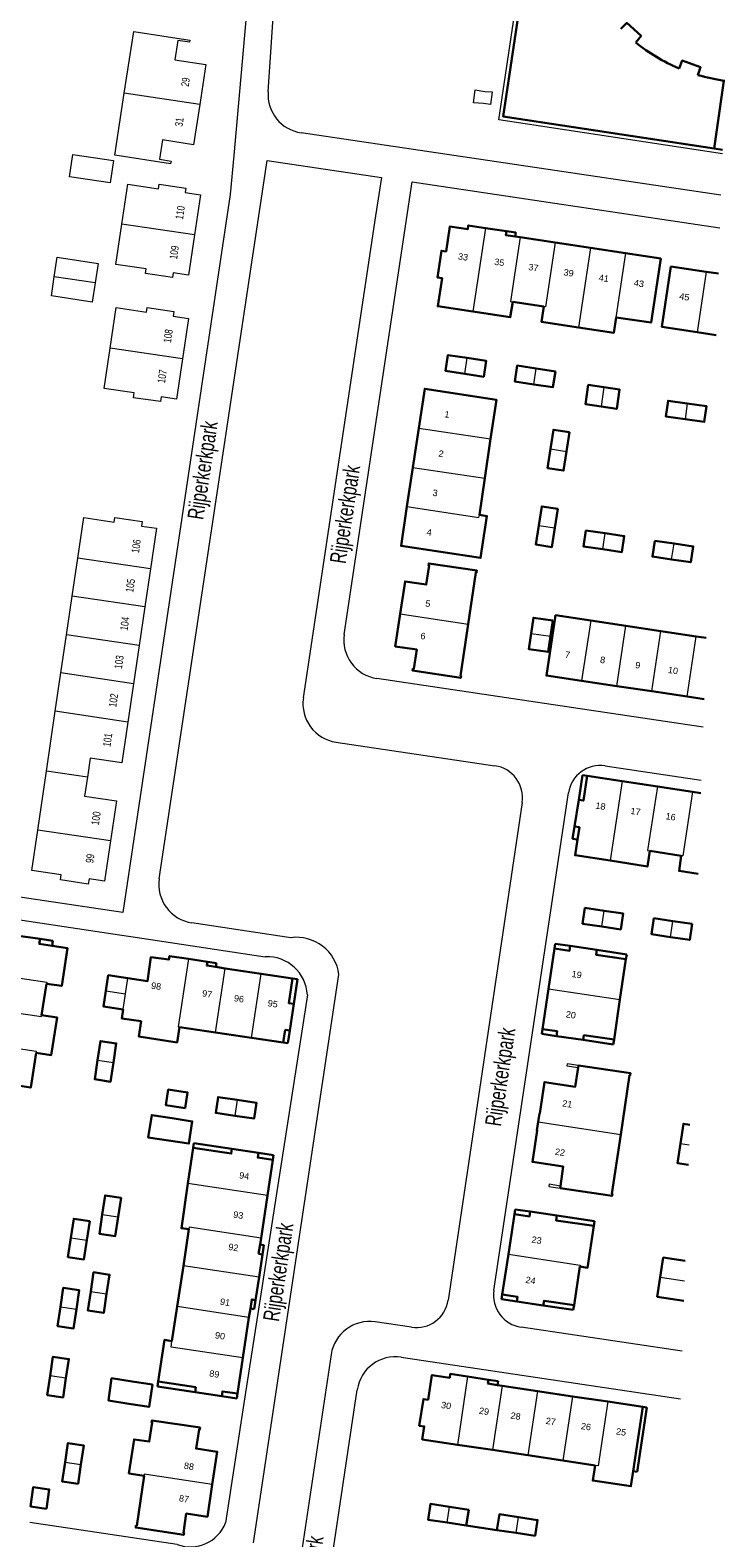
# Model space of a CAD drawing. Header units: metres. Extents: x 120324 to 133000, y 395500 to 402438.
# Tile 51 of 95: x 126402 to 126509, y 399868 to 400101. Entities that reach past the tile are written whole.
import ezdxf

# ---------------------------------------------------------------- set-up
doc = ezdxf.new("R2010")
doc.units = ezdxf.units.M
doc.linetypes.add('DGN2', pattern=[101.410184, 50.705092, -50.705092])
for name, color, linetype, lineweight, true_color in [('gg-afsc-hekwerk', 7, 'Continuous', 30, 0x00d228), ('gg-afsc-muur', 7, 'Continuous', 13, 0xffc800), ('gg-bbg-lage trafo', 7, 'Continuous', 13, 0xff5000), ('gg-bbg-tussenscheiding', 7, 'Continuous', 0, 0x967800), ('gt-grn-groengrens', 7, 'Continuous', 0, 0x96c800)]:
    doc.layers.add(name, color=color, linetype=linetype, lineweight=lineweight, true_color=true_color)
for name, color, linetype, lineweight in [('gg-anno-huisnummerreeks BGT', 7, 'Continuous', 13), ('gg-anno-openbare ruimte label', 7, 'Continuous', 13), ('gg-bbg-bijgebouw', 1, 'Continuous', 30), ('gg-bbg-hoofdgebouw', 1, 'Continuous', 30), ('gg-bbg-onder overbouw', 1, 'Continuous', 30), ('gg-bbg-pand overbouw', 1, 'DGN2', 30), ('gg-knt-plantopografie kant verharding', 6, 'Continuous', 0), ('gt-anno-plantopografie huisnummer', 6, 'Continuous', 0), ('gt-bbg-plantopografie pand', 6, 'Continuous', 0), ('gt-bbg-plantopografie tussenscheiding', 6, 'Continuous', 0)]:
    doc.layers.add(name, color=color, linetype=linetype, lineweight=lineweight)
doc.styles.add('StyleArial', font='arial.ttf')

msp = doc.modelspace()

# ---------------------------------------------------------------- linework, layer by layer
at = {"layer": 'gg-afsc-hekwerk'}
for p, q in [((126508.81, 400093.58), (126507.34, 400083.08)), ((126508.63, 400082.89), (126507.34, 400083.08)), ((126469.01, 399870.16), (126473.74, 399869.46))]:
    msp.add_line(p, q, dxfattribs=at)
at = {"layer": 'gg-afsc-hekwerk', "flags": 128}
msp.add_lwpolyline([(126507.34, 400083.08), (126474.73, 400088.03), (126484.43, 400153.19)], dxfattribs=at)
at = {"layer": 'gg-afsc-muur', "flags": 128}
for points in [[(126486.35, 399941.31), (126484.62, 399941.57), (126484.57, 399941.26), (126486.3, 399941)], [(126483.55, 399922.66), (126481.82, 399922.92), (126481.77, 399922.61), (126483.5, 399922.35)]]:
    msp.add_lwpolyline(points, dxfattribs=at)
at = {"layer": 'gg-bbg-bijgebouw'}
for p, q in [((126487.49, 400024.03), (126490.46, 400023.6)), ((126498.17, 400022.45), (126501.13, 400022.02)), ((126482.01, 400007.67), (126482.37, 400010.09)), ((126498.02, 399964.07), (126500.97, 399963.62)), ((126500.97, 399963.62), (126503.93, 399963.18)), ((126466.06, 399870.6), (126469.01, 399870.16)), ((126476.7, 399869.01), (126473.74, 399869.46))]:
    msp.add_line(p, q, dxfattribs=at)
at = {"layer": 'gg-bbg-bijgebouw', "flags": 128}
for points in [[(126468.76, 400048.26), (126465.81, 400048.7), (126466.18, 400051.16), (126469.14, 400050.71)], [(126469.14, 400050.71), (126472.1, 400050.26), (126471.72, 400047.81), (126468.76, 400048.26)], [(126479.44, 400046.63), (126476.49, 400047.09), (126476.86, 400049.53), (126479.82, 400049.08)], [(126479.44, 400046.63), (126482.4, 400046.18), (126482.78, 400048.63), (126479.82, 400049.08)], [(126489.85, 400043.2), (126487.43, 400043.57), (126487.87, 400046.54), (126490.29, 400046.18)], [(126489.85, 400043.2), (126492.26, 400042.83), (126492.71, 400045.82), (126490.29, 400046.18)], [(126502.84, 400041.23), (126499.87, 400041.65), (126500.22, 400044.1), (126503.18, 400043.69)], [(126503.18, 400043.69), (126506.15, 400043.27), (126505.8, 400040.81), (126502.84, 400041.23)], [(126484.49, 400036.27), (126484.95, 400039.23), (126482.49, 400039.61), (126482.04, 400036.65)], [(126484.49, 400036.27), (126484.04, 400033.3), (126481.59, 400033.69), (126482.04, 400036.65)], [(126480.23, 400024.8), (126480.68, 400027.75), (126483.14, 400027.38), (126482.69, 400024.42)], [(126482.69, 400024.42), (126482.24, 400021.46), (126479.78, 400021.84), (126480.23, 400024.8)], [(126490.1, 400021.13), (126487.13, 400021.57), (126487.49, 400024.03)], [(126490.46, 400023.6), (126493.43, 400023.16), (126493.06, 400020.7), (126490.1, 400021.13)], [(126500.76, 400019.57), (126497.8, 400020), (126498.17, 400022.45)], [(126501.13, 400022.02), (126504.09, 400021.58), (126503.72, 400019.13), (126500.76, 400019.57)], [(126482.37, 400010.09), (126479.39, 400010.54), (126479.03, 400008.11)], [(126479.03, 400008.11), (126478.67, 400005.69), (126481.65, 400005.25), (126482.01, 400007.67)], [(126489.95, 399962.77), (126486.99, 399963.22), (126487.35, 399965.67), (126490.31, 399965.23)], [(126490.31, 399965.23), (126493.27, 399964.78), (126492.9, 399962.33), (126489.95, 399962.77)], [(126500.6, 399961.16), (126497.65, 399961.6), (126498.02, 399964.07)], [(126503.93, 399963.18), (126503.56, 399960.71), (126500.6, 399961.16)], [(126413.28, 399952.83), (126413.64, 399955.26), (126416.65, 399954.81)], [(126415.93, 399949.96), (126412.92, 399950.41), (126413.28, 399952.83)], [(126414.44, 399941.75), (126414.89, 399944.71), (126412.43, 399945.08), (126411.99, 399942.12)], [(126414.44, 399941.75), (126414, 399938.79), (126411.55, 399939.16), (126411.99, 399942.12)], [(126425.55, 399934.7), (126425.91, 399937.13), (126422.93, 399937.58), (126422.57, 399935.14), (126425.55, 399934.7)], [(126433.6, 399935.97), (126430.64, 399936.42), (126430.27, 399933.97), (126433.23, 399933.52)], [(126433.6, 399935.97), (126436.56, 399935.53), (126436.19, 399933.08), (126433.23, 399933.52)], [(126422.98, 399929.68), (126419.84, 399930.14), (126420.38, 399933.62), (126423.51, 399933.14)], [(126422.98, 399929.68), (126426.11, 399929.22), (126426.64, 399932.66), (126423.51, 399933.14)], [(126503.56, 399932.13), (126502.57, 399932.28), (126502.11, 399929.24)], [(126503.35, 399925.95), (126501.65, 399926.2), (126502.11, 399929.24)], [(126412.73, 399918.24), (126413.17, 399921.2), (126415.63, 399920.83), (126415.18, 399917.87)], [(126410.33, 399914.26), (126410.78, 399917.22), (126408.31, 399917.59), (126407.87, 399914.63)], [(126415.18, 399917.87), (126414.74, 399914.91), (126412.28, 399915.28), (126412.73, 399918.24)], [(126410.33, 399914.26), (126409.89, 399911.3), (126407.42, 399911.67), (126407.87, 399914.63)], [(126499, 399908.57), (126499.45, 399911.6), (126502.85, 399911.09)], [(126413.4, 399905.99), (126413.85, 399908.95), (126411.39, 399909.32), (126410.95, 399906.36)], [(126499, 399908.57), (126498.54, 399905.54), (126502.64, 399904.91)], [(126408.73, 399903.59), (126409.17, 399906.55), (126406.7, 399906.92), (126406.26, 399903.96)], [(126410.95, 399906.36), (126410.5, 399903.4), (126412.95, 399903.03), (126413.4, 399905.99)], [(126408.73, 399903.59), (126408.28, 399900.63), (126405.82, 399901), (126406.26, 399903.96)], [(126407.11, 399892.93), (126407.56, 399895.89), (126405.1, 399896.26), (126404.66, 399893.29)], [(126407.11, 399892.93), (126406.66, 399889.97), (126404.21, 399890.33), (126404.66, 399893.29)], [(126416.83, 399888.98), (126413.71, 399889.47), (126414.17, 399892.93), (126417.33, 399892.44)], [(126417.33, 399892.44), (126420.48, 399891.96), (126419.95, 399888.5), (126416.83, 399888.98)], [(126406.97, 399879.94), (126407.41, 399882.9), (126409.88, 399882.53), (126409.43, 399879.57)], [(126409.43, 399879.57), (126408.98, 399876.61), (126406.52, 399876.98), (126406.97, 399879.94)], [(126404.08, 399872.75), (126401.63, 399873.11), (126402.06, 399876.1), (126404.52, 399875.74), (126404.08, 399872.75)], [(126466.42, 399873.05), (126463.46, 399873.49), (126463.1, 399871.04), (126466.06, 399870.6)], [(126469.01, 399870.16), (126469.38, 399872.6), (126466.42, 399873.05)], [(126473.74, 399869.46), (126474.12, 399871.89), (126477.07, 399871.45)], [(126477.07, 399871.45), (126480.03, 399871), (126479.65, 399868.57), (126476.7, 399869.01)]]:
    msp.add_lwpolyline(points, dxfattribs=at)
at = {"layer": 'gg-bbg-hoofdgebouw'}
for p, q in [((126508.81, 400093.58), (126508.99, 400093.56)), ((126471.98, 400070.79), (126475.21, 400070.31)), ((126476.57, 400069.49), (126477.33, 400069.37)), ((126477.33, 400069.37), (126482.76, 400068.55)), ((126482.76, 400068.55), (126488.2, 400067.73)), ((126488.2, 400067.73), (126493.63, 400066.91)), ((126507.98, 400063.75), (126506.09, 400064.03)), ((126481, 400058.66), (126476.18, 400059.39)), ((126504.69, 400054.68), (126507.66, 400054.24)), ((126461.66, 400039.87), (126460.75, 400033.79)), ((126472.77, 400038.19), (126471.87, 400032.12)), ((126460.75, 400033.79), (126459.84, 400027.72)), ((126471.87, 400032.12), (126471.03, 400026.44)), ((126493.68, 400009.29), (126488.25, 400010.11)), ((126499.11, 400008.48), (126493.68, 400009.29)), ((126504.54, 400007.66), (126499.11, 400008.48)), ((126506.09, 400007.43), (126504.54, 400007.66)), ((126486.84, 400000.78), (126492.27, 399999.97)), ((126492.27, 399999.97), (126497.71, 399999.16)), ((126497.71, 399999.16), (126503.14, 399998.34)), ((126503.14, 399998.34), (126505.77, 399997.95)), ((126487.71, 399986.09), (126493.12, 399985.27)), ((126493.12, 399985.27), (126498.55, 399984.45)), ((126498.55, 399984.45), (126503.98, 399983.63)), ((126486.39, 399982.37), (126485.75, 399978.26)), ((126502.25, 399973.74), (126497.4, 399974.47)), ((126403.1, 399960.86), (126398.99, 399961.47)), ((126481.72, 399953.15), (126482.63, 399959.38)), ((126485.07, 399959.78), (126489.18, 399959.17)), ((126426.05, 399957.78), (126428.97, 399957.33)), ((126430.3, 399956.53), (126431.72, 399956.32)), ((126431.72, 399956.32), (126437.3, 399955.48)), ((126493.7, 399957.73), (126492.77, 399951.51)), ((126403.35, 399949.1), (126404.1, 399953.94)), ((126437.3, 399955.48), (126442.16, 399954.75)), ((126480.8, 399946.92), (126481.72, 399953.15)), ((126442.32, 399950.82), (126441.7, 399946.72)), ((126492.77, 399951.51), (126491.85, 399945.3)), ((126424.65, 399947.24), (126430.23, 399946.4)), ((126430.23, 399946.4), (126435.82, 399945.57)), ((126435.82, 399945.57), (126440.68, 399944.84)), ((126487.08, 399945.25), (126482.98, 399945.85)), ((126486.35, 399941.31), (126486.3, 399941)), ((126426.8, 399928.55), (126425.97, 399923.03)), ((126436.88, 399927.79), (126432.77, 399928.41)), ((126438.26, 399921.17), (126439.1, 399926.71)), ((126483.55, 399922.66), (126483.5, 399922.35)), ((126437.27, 399914.6), (126438.26, 399921.17)), ((126475.51, 399912.1), (126476.45, 399918.31)), ((126483, 399918.09), (126478.87, 399918.7)), ((126426.12, 399915.98), (126425.26, 399910.3)), ((126437.12, 399913.6), (126437.27, 399914.6)), ((126436.96, 399908.54), (126437.5, 399912.09)), ((126474.58, 399905.88), (126475.51, 399912.1)), ((126425.26, 399910.3), (126424.31, 399904.03)), ((126485.67, 399904.24), (126486.57, 399910.19)), ((126436.43, 399905.03), (126436.96, 399908.54)), ((126424.31, 399904.03), (126423.5, 399898.68)), ((126435.41, 399902.35), (126435.62, 399903.71)), ((126476.81, 399904.8), (126480.92, 399904.2)), ((126434.47, 399896.08), (126435.41, 399902.35)), ((126433.64, 399890.55), (126434.47, 399896.08)), ((126469.21, 399893.19), (126472.44, 399892.7)), ((126474.56, 399891.77), (126473.85, 399891.88)), ((126480, 399890.95), (126474.56, 399891.77)), ((126485.44, 399890.13), (126480, 399890.95)), ((126431.2, 399890.16), (126427.07, 399890.78)), ((126490.88, 399889.32), (126485.44, 399890.13)), ((126496.32, 399888.5), (126490.88, 399889.32)), ((126473.07, 399881.84), (126467.63, 399882.66)), ((126478.5, 399881.02), (126473.07, 399881.84)), ((126483.94, 399880.2), (126478.5, 399881.02)), ((126488.91, 399879.45), (126483.94, 399880.2))]:
    msp.add_line(p, q, dxfattribs=at)
at = {"layer": 'gg-bbg-hoofdgebouw', "flags": 128}
for points in [[(126495.2, 400099.51), (126496.04, 400100.52), (126493.83, 400102.52), (126492.92, 400101.6)], [(126504.83, 400094.46), (126505.22, 400095.7), (126502.41, 400096.69), (126501.92, 400095.5)], [(126470.03, 400057.89), (126464.6, 400058.71), (126465.27, 400063.07), (126464.54, 400063.18), (126465.16, 400067.3), (126465.88, 400067.19), (126466.46, 400071.03), (126469.23, 400070.61), (126469.31, 400071.2), (126471.98, 400070.79)], [(126493.63, 400066.91), (126499.07, 400066.09), (126497.57, 400056.18), (126492.2, 400056.98)], [(126506.09, 400064.03), (126500.66, 400064.84), (126499.26, 400055.5), (126504.69, 400054.68)], [(126476.18, 400059.39), (126475.81, 400057.02), (126470.03, 400057.89)], [(126486.34, 400055.43), (126480.66, 400056.28), (126481, 400058.66)], [(126492.2, 400056.98), (126491.83, 400054.61), (126486.34, 400055.43)], [(126461.66, 400039.87), (126462.58, 400045.94), (126473.67, 400044.26), (126472.77, 400038.19)], [(126471.03, 400026.44), (126472.19, 400026.26), (126471.21, 400019.79), (126458.92, 400021.65), (126459.84, 400027.72)], [(126458.79, 400011.14), (126459.55, 400016.16), (126462.82, 400015.67), (126463.27, 400018.61), (126463.15, 400018.63), (126463.2, 400018.95), (126470.64, 400017.83), (126470.59, 400017.52), (126470.48, 400017.54), (126469.28, 400009.55)], [(126469.28, 400009.55), (126468.09, 400001.57), (126468.21, 400001.55), (126468.16, 400001.24), (126460.71, 400002.37), (126460.76, 400002.68), (126460.9, 400002.66), (126461.34, 400005.61), (126458.03, 400006.11), (126458.79, 400011.14)], [(126488.25, 400010.11), (126482.82, 400010.93), (126481.41, 400001.59), (126486.84, 400000.78)], [(126503.98, 399983.63), (126505.28, 399983.43)], [(126486.2, 399976.22), (126485.83, 399973.8), (126491.26, 399972.98)], [(126491.26, 399972.98), (126497.05, 399972.09), (126497.4, 399974.47)], [(126504.86, 399970.93), (126501.9, 399971.38), (126502.25, 399973.74)], [(126404.1, 399953.94), (126406.47, 399953.6), (126407.34, 399959.45), (126404.97, 399959.81)], [(126416.65, 399954.81), (126419.73, 399954.36), (126420.22, 399958.04), (126423.03, 399957.67), (126423.12, 399958.22), (126426.05, 399957.78)], [(126424.65, 399947.24), (126424.29, 399944.87), (126418.39, 399945.76), (126418.73, 399948.15), (126415.73, 399948.58), (126415.93, 399949.96)], [(126402.49, 399943.27), (126404.84, 399942.92), (126405.74, 399948.73), (126403.35, 399949.1)], [(126392.56, 399945), (126391.72, 399939.37), (126401.67, 399937.89), (126402.49, 399943.27)], [(126480.12, 399932.56), (126480.31, 399933.86), (126480.37, 399933.85), (126481.1, 399938.72), (126485.85, 399938), (126486.3, 399941)], [(126492.88, 399930.64), (126494.25, 399939.8), (126494.35, 399939.79), (126494.4, 399940.09), (126486.35, 399941.31)], [(126480.12, 399932.56), (126479.92, 399931.26), (126479.98, 399931.25), (126479.23, 399926.38), (126484, 399925.67), (126483.55, 399922.66)], [(126483.5, 399922.35), (126491.55, 399921.14), (126491.6, 399921.45), (126491.49, 399921.47), (126492.88, 399930.64)], [(126425.97, 399923.03), (126424.95, 399916.14), (126426.12, 399915.98)], [(126486.57, 399910.19), (126487.76, 399910.02), (126488.73, 399916.48)], [(126423.5, 399898.68), (126422.32, 399898.85), (126421.35, 399892.41)], [(126467.63, 399882.66), (126462.2, 399883.48), (126462.5, 399885.48), (126461.74, 399885.59), (126462.37, 399889.72), (126463.09, 399889.61), (126463.69, 399893.42), (126466.46, 399893), (126466.54, 399893.59), (126469.21, 399893.19)], [(126419.18, 399877.85), (126416.83, 399878.22), (126417.63, 399883.48), (126419.99, 399883.13), (126420.45, 399886.09), (126420.34, 399886.1), (126420.4, 399886.41), (126427.84, 399885.29), (126427.79, 399884.99), (126427.68, 399885.01), (126427.22, 399882.05), (126430.51, 399881.56), (126429.74, 399876.52)], [(126494.81, 399878.58), (126494.46, 399876.24), (126488.57, 399877.1), (126488.91, 399879.45)], [(126429.74, 399876.52), (126428.99, 399871.51), (126425.72, 399872), (126425.27, 399869.04), (126425.38, 399869.03), (126425.33, 399868.71), (126417.89, 399869.83), (126417.93, 399870.14), (126418.05, 399870.12), (126419.18, 399877.85)]]:
    msp.add_lwpolyline(points, dxfattribs=at)
at = {"layer": 'gg-bbg-hoofdgebouw'}
for centre, radius, start, end in [((126512.51, 400120.85), 27.48, 230.9548, 247.3162), ((126513.65, 400125.04), 31.82, 253.9161, 261.2581)]:
    msp.add_arc(centre, radius, start, end, dxfattribs=at)
at = {"layer": 'gg-bbg-lage trafo', "flags": 128}
msp.add_lwpolyline([(126472.74, 400089.92), (126471.67, 400090.07), (126470.13, 400090.18), (126470.38, 400092.2), (126471.89, 400091.94), (126473, 400091.87), (126472.74, 400089.92)], dxfattribs=at)
at = {"layer": 'gg-bbg-onder overbouw'}
for p, q in [((126440.68, 399944.84), (126440.98, 399946.83)), ((126441.7, 399946.72), (126440.98, 399946.83)), ((126436.9, 399912.18), (126437.12, 399913.6)), ((126437.5, 399912.09), (126436.9, 399912.18)), ((126494.81, 399878.58), (126496.32, 399888.5))]:
    msp.add_line(p, q, dxfattribs=at)
at = {"layer": 'gg-bbg-onder overbouw', "flags": 128}
for points in [[(126476.57, 400069.49), (126475.12, 400069.71), (126475.21, 400070.31)], [(126487.71, 399986.09), (126487.11, 399982.26), (126486.39, 399982.37)], [(126485.75, 399978.26), (126486.49, 399978.14), (126486.2, 399976.22)], [(126404.97, 399959.81), (126402.98, 399960.11), (126403.1, 399960.86)], [(126482.63, 399959.38), (126484.97, 399959.04), (126485.07, 399959.78)], [(126489.18, 399959.17), (126489.07, 399958.43), (126493.7, 399957.73)], [(126430.3, 399956.53), (126428.88, 399956.75), (126428.97, 399957.33)], [(126442.16, 399954.75), (126441.58, 399950.93), (126442.32, 399950.82)], [(126482.98, 399945.85), (126483.08, 399946.59), (126480.8, 399946.92)], [(126491.85, 399945.3), (126487.19, 399945.98), (126487.08, 399945.25)], [(126432.77, 399928.41), (126432.66, 399927.67), (126426.8, 399928.55)], [(126439.1, 399926.71), (126436.77, 399927.06), (126436.88, 399927.79)], [(126478.87, 399918.7), (126478.76, 399917.96), (126476.45, 399918.31)], [(126483, 399918.09), (126482.89, 399917.35), (126488.73, 399916.48)], [(126435.62, 399903.71), (126435.83, 399905.12), (126436.43, 399905.03)], [(126476.81, 399904.8), (126476.92, 399905.53), (126474.58, 399905.88)], [(126480.92, 399904.2), (126481.03, 399904.92), (126485.67, 399904.24)], [(126427.07, 399890.78), (126427.18, 399891.53), (126421.35, 399892.41)], [(126433.64, 399890.55), (126431.31, 399890.9), (126431.2, 399890.16)], [(126473.85, 399891.88), (126472.35, 399892.1), (126472.44, 399892.7)]]:
    msp.add_lwpolyline(points, dxfattribs=at)
at = {"layer": 'gg-bbg-pand overbouw', "flags": 128}
for points in [[(126475.21, 400070.31), (126476.67, 400070.1), (126476.57, 400069.49)], [(126487.71, 399986.09), (126486.97, 399986.2), (126486.39, 399982.37)], [(126485.75, 399978.26), (126485.45, 399976.34), (126486.2, 399976.22)], [(126403.1, 399960.86), (126405.08, 399960.57), (126404.97, 399959.81)], [(126485.07, 399959.78), (126482.75, 399960.12), (126482.63, 399959.38)], [(126493.7, 399957.73), (126493.81, 399958.47), (126489.18, 399959.17)], [(126428.97, 399957.33), (126430.39, 399957.12), (126430.3, 399956.53)], [(126442.32, 399950.82), (126442.89, 399954.64), (126442.16, 399954.75)], [(126482.98, 399945.85), (126480.7, 399946.19), (126480.8, 399946.92)], [(126441.7, 399946.72), (126441.4, 399944.73), (126440.68, 399944.84)], [(126491.85, 399945.3), (126491.73, 399944.55), (126487.08, 399945.25)], [(126432.77, 399928.41), (126426.9, 399929.28), (126426.8, 399928.55)], [(126436.88, 399927.79), (126439.21, 399927.45), (126439.1, 399926.71)], [(126478.87, 399918.7), (126476.56, 399919.05), (126476.45, 399918.31)], [(126488.73, 399916.48), (126488.84, 399917.21), (126483, 399918.09)], [(126437.5, 399912.09), (126437.71, 399913.51), (126437.12, 399913.6)], [(126436.43, 399905.03), (126436.22, 399903.61), (126435.62, 399903.71)], [(126474.58, 399905.88), (126474.47, 399905.15), (126476.81, 399904.8)], [(126485.67, 399904.24), (126485.55, 399903.49), (126480.92, 399904.2)], [(126427.07, 399890.78), (126421.24, 399891.66), (126421.35, 399892.41)], [(126472.44, 399892.7), (126473.94, 399892.47), (126473.85, 399891.88)], [(126431.2, 399890.16), (126433.53, 399889.81), (126433.64, 399890.55)], [(126496.32, 399888.5), (126496.94, 399888.41), (126495.45, 399878.48), (126494.81, 399878.58)]]:
    msp.add_lwpolyline(points, dxfattribs=at)
at = {"layer": 'gg-bbg-tussenscheiding'}
for p, q in [((126471.98, 400070.79), (126470.03, 400057.89)), ((126488.2, 400067.73), (126486.34, 400055.43)), ((126506.09, 400064.03), (126504.69, 400054.68)), ((126468.76, 400048.26), (126469.14, 400050.71)), ((126479.44, 400046.63), (126479.82, 400049.08)), ((126490.29, 400046.18), (126489.85, 400043.2)), ((126503.18, 400043.69), (126502.84, 400041.23)), ((126461.66, 400039.87), (126472.77, 400038.19)), ((126482.04, 400036.65), (126484.49, 400036.27)), ((126460.75, 400033.79), (126471.87, 400032.12)), ((126480.23, 400024.8), (126482.69, 400024.42)), ((126490.1, 400021.13), (126490.46, 400023.6)), ((126500.76, 400019.57), (126501.13, 400022.02)), ((126458.79, 400011.14), (126469.28, 400009.55)), ((126488.25, 400010.11), (126486.84, 400000.78)), ((126479.03, 400008.11), (126482.01, 400007.67)), ((126492.27, 399999.97), (126493.68, 400009.29)), ((126497.71, 399999.16), (126499.11, 400008.48)), ((126503.14, 399998.34), (126504.54, 400007.66)), ((126493.12, 399985.27), (126491.26, 399972.98)), ((126489.95, 399962.77), (126490.31, 399965.23)), ((126500.6, 399961.16), (126500.97, 399963.62)), ((126430.23, 399946.4), (126431.72, 399956.32)), ((126416.29, 399952.39), (126416.65, 399954.81)), ((126435.82, 399945.57), (126437.3, 399955.48)), ((126413.28, 399952.83), (126416.29, 399952.39)), ((126415.93, 399949.96), (126416.29, 399952.39)), ((126481.72, 399953.15), (126492.77, 399951.51)), ((126411.99, 399942.12), (126414.44, 399941.75)), ((126433.6, 399935.97), (126433.23, 399933.52)), ((126480.12, 399932.56), (126492.88, 399930.64)), ((126502.11, 399929.24), (126503.45, 399929.04)), ((126438.26, 399921.17), (126425.97, 399923.03)), ((126412.73, 399918.24), (126415.18, 399917.87)), ((126407.87, 399914.63), (126410.33, 399914.26)), ((126436.96, 399908.54), (126425.26, 399910.3)), ((126499, 399908.57), (126502.75, 399908)), ((126410.95, 399906.36), (126413.4, 399905.99)), ((126406.26, 399903.96), (126408.73, 399903.59)), ((126435.41, 399902.35), (126424.31, 399904.03)), ((126407.11, 399892.93), (126404.66, 399893.29)), ((126469.21, 399893.19), (126467.63, 399882.66)), ((126474.56, 399891.77), (126473.07, 399881.84)), ((126480, 399890.95), (126478.5, 399881.02)), ((126485.44, 399890.13), (126483.94, 399880.2)), ((126406.97, 399879.94), (126409.43, 399879.57)), ((126466.06, 399870.6), (126466.42, 399873.05)), ((126476.7, 399869.01), (126477.07, 399871.45))]:
    msp.add_line(p, q, dxfattribs=at)
at = {"layer": 'gg-bbg-tussenscheiding', "flags": 128}
for points in [[(126477.33, 400069.37), (126475.82, 400059.45), (126476.18, 400059.39)], [(126482.76, 400068.55), (126481.26, 400058.62), (126481, 400058.66)], [(126493.63, 400066.91), (126492.13, 400056.99), (126492.2, 400056.98)], [(126459.84, 400027.72), (126470.97, 400026.04), (126471.03, 400026.44)], [(126498.55, 399984.45), (126497.05, 399974.52), (126497.4, 399974.47)], [(126503.98, 399983.63), (126502.48, 399973.71), (126502.25, 399973.74)], [(126426.05, 399957.78), (126424.46, 399947.27), (126424.65, 399947.24)], [(126394.16, 399955.68), (126404.13, 399954.18), (126404.1, 399953.94)], [(126393.36, 399950.34), (126403.31, 399948.85), (126403.35, 399949.1)], [(126392.56, 399945), (126402.52, 399943.51), (126402.49, 399943.27)], [(126437.27, 399914.6), (126426.16, 399916.28), (126426.12, 399915.98)], [(126475.51, 399912.1), (126486.6, 399910.42), (126486.57, 399910.19)], [(126434.47, 399896.08), (126423.36, 399897.76), (126423.5, 399898.68)], [(126490.88, 399889.32), (126489.38, 399879.38), (126488.91, 399879.45)], [(126429.74, 399876.52), (126419.22, 399878.1), (126419.18, 399877.85)]]:
    msp.add_lwpolyline(points, dxfattribs=at)
at = {"layer": 'gg-knt-plantopografie kant verharding'}
for p, q in [((126443.68, 400202.37), (126433.05, 400082.03)), ((126438.37, 400091.86), (126439.87, 400114.73)), ((126473.69, 400081.04), (126443.47, 400085.54)), ((126421.53, 399970.18), (126438.21, 400081.26)), ((126433.05, 400082.03), (126432.51, 400076)), ((126438.21, 400081.26), (126455.88, 400078.63)), ((126508.39, 400075.87), (126473.69, 400081.04)), ((126450.14, 400007.96), (126460.63, 400077.93)), ((126460.63, 400077.93), (126508.22, 400070.84)), ((126432.51, 400076), (126415.89, 399964.95)), ((126505.63, 399993.64), (126455.19, 400001.14)), ((126448.86, 399991.31), (126473.43, 399987.65)), ((126490.48, 399987.64), (126505.35, 399985.43)), ((126477.64, 399981.96), (126466.2, 399905.02)), ((126473.26, 399906.51), (126484.8, 399983.44)), ((126415.89, 399964.95), (126391.96, 399968.54)), ((126394.9, 399964.56), (126415.38, 399961.49)), ((126441.9, 399961.05), (126426.57, 399963.35)), ((126436.13, 399867.46), (126449.32, 399955.37)), ((126444.44, 399952.2), (126434.79, 399890.05)), ((126460.52, 399900.82), (126454.93, 399901.65)), ((126502.38, 399897.11), (126477.47, 399900.82)), ((126458.96, 399896.2), (126502.13, 399889.77)), ((126442.21, 399824.89), (126452.15, 399891.15)), ((126434.79, 399890.05), (126431.8, 399870.59)), ((126424.29, 399867.24), (126401.52, 399870.65))]:
    msp.add_line(p, q, dxfattribs=at)
at = {"layer": 'gg-knt-plantopografie kant verharding', "flags": 128}
for points in [[(126455.88, 400078.63), (126454.99, 400072.69), (126443.81, 399998.13)], [(126415.38, 399961.49), (126417.15, 399961.23), (126437.92, 399958.11)], [(126448.11, 399896.6), (126436.21, 399817.21), (126454.42, 399814.48)]]:
    msp.add_lwpolyline(points, dxfattribs=at)
at = {"layer": 'gg-knt-plantopografie kant verharding'}
for centre, radius, start, end in [((126444.35, 400091.47), 6, 176.2426, 261.5349), ((126456.07, 400007.08), 6, 171.492, 261.5243), ((126449.75, 399997.24), 6, 171.4713, 261.537), ((126472.7, 399982.71), 5, 351.4716, 81.5394), ((126489.74, 399982.7), 5, 81.5482, 171.4651), ((126427.46, 399969.29), 6, 171.4652, 261.4724), ((126442.77, 399954.51), 6.61, 7.4965, 97.5076), ((126438.22, 399951.9), 6.22, 2.7477, 92.7425), ((126461.26, 399905.76), 5, 261.547, 351.4793), ((126478.21, 399905.77), 5, 171.4831, 261.5279), ((126454.04, 399895.71), 6, 81.5317, 171.4838), ((126458.08, 399890.26), 6, 81.5406, 171.4749), ((126426.37, 399872.67), 5.81, 249.0482, 339.0183)]:
    msp.add_arc(centre, radius, start, end, dxfattribs=at)
at = {"layer": 'gt-bbg-plantopografie pand'}
for p, q in [((126408.08, 400013.87), (126408.95, 400019.75)), ((126420.19, 400018.09), (126419.32, 400012.21)), ((126407.2, 400007.89), (126408.08, 400013.87)), ((126419.32, 400012.21), (126418.44, 400006.23)), ((126406.33, 400002), (126407.2, 400007.89)), ((126418.44, 400006.23), (126417.57, 400000.34)), ((126405.45, 399996.07), (126406.33, 400002)), ((126417.57, 400000.34), (126416.69, 399994.41)), ((126404.09, 399986.83), (126405.45, 399996.07)), ((126402.74, 399977.68), (126404.09, 399986.83))]:
    msp.add_line(p, q, dxfattribs=at)
at = {"layer": 'gt-bbg-plantopografie pand', "flags": 128}
for points in [[(126416.12, 400091.65), (126417.6, 400101.21), (126426.26, 400099.87), (126426.21, 400099.53), (126424.43, 400099.81), (126423.96, 400096.82), (126428.76, 400096.08), (126427.8, 400089.89)], [(126427.8, 400089.89), (126426.84, 400083.69), (126422.04, 400084.44), (126421.58, 400081.44), (126423.36, 400081.16), (126423.29, 400080.75), (126414.64, 400082.09), (126416.12, 400091.65)], [(126408.18, 400082.2), (126414.45, 400081.26), (126413.93, 400077.78), (126407.66, 400078.73), (126408.18, 400082.2)], [(126415.76, 400071.39), (126416.68, 400077.59), (126421.41, 400076.89), (126421.51, 400077.59), (126425.62, 400076.98), (126425.52, 400076.28), (126427.92, 400075.93), (126427, 400069.73)], [(126427, 400069.73), (126426.08, 400063.53), (126423.71, 400063.88), (126423.6, 400063.13), (126419.41, 400063.75), (126419.52, 400064.5), (126414.84, 400065.19), (126415.76, 400071.39)], [(126405.3, 400063.28), (126405.77, 400066.32), (126412.1, 400065.34), (126411.64, 400062.34)], [(126411.64, 400062.34), (126411.17, 400059.34), (126404.85, 400060.32), (126405.3, 400063.28)], [(126413.95, 400052.24), (126414.88, 400058.49), (126419.55, 400057.8), (126419.66, 400058.53), (126423.79, 400057.91), (126423.68, 400057.18), (126426.06, 400056.83), (126425.13, 400050.58)], [(126425.13, 400050.58), (126424.2, 400044.34), (126421.83, 400044.69), (126421.72, 400043.96), (126417.57, 400044.57), (126417.68, 400045.31), (126413.02, 400046), (126413.95, 400052.24)], [(126408.95, 400019.75), (126409.88, 400026.03), (126414.56, 400025.34), (126414.67, 400026.03), (126418.9, 400025.4), (126418.8, 400024.71), (126421.12, 400024.37), (126420.19, 400018.09)], [(126416.69, 399994.41), (126415.76, 399988.1), (126410.85, 399988.82), (126410.42, 399985.89)], [(126410.42, 399985.89), (126409.99, 399982.96), (126414.9, 399982.24), (126413.98, 399976.02)], [(126413.98, 399976.02), (126413.06, 399969.8), (126410.68, 399970.16), (126410.56, 399969.36), (126406.27, 399969.99), (126406.38, 399970.79), (126401.82, 399971.47), (126402.74, 399977.68)]]:
    msp.add_lwpolyline(points, dxfattribs=at)
at = {"layer": 'gt-bbg-plantopografie tussenscheiding'}
for p, q in [((126427.8, 400089.89), (126416.12, 400091.65)), ((126427, 400069.73), (126415.76, 400071.39)), ((126411.64, 400062.34), (126405.3, 400063.28)), ((126425.13, 400050.58), (126413.95, 400052.24)), ((126420.19, 400018.09), (126408.95, 400019.75)), ((126419.32, 400012.21), (126408.08, 400013.87)), ((126418.44, 400006.23), (126407.2, 400007.89)), ((126417.57, 400000.34), (126406.33, 400002)), ((126416.69, 399994.41), (126405.45, 399996.07)), ((126410.42, 399985.89), (126404.09, 399986.83)), ((126413.98, 399976.02), (126402.74, 399977.68))]:
    msp.add_line(p, q, dxfattribs=at)
at = {"layer": 'gt-grn-groengrens', "flags": 128}
msp.add_lwpolyline([(126508.61, 400082.29), (126474.05, 400087.53), (126483.88, 400153.56)], dxfattribs=at)

# ---------------------------------------------------------------- texts
at = {"layer": 'gg-anno-huisnummerreeks BGT', "char_height": 1, "attachment_point": 8, "line_spacing_factor": 0.8, "style": 'StyleArial'}
for s, insert, rotation in [('{\\C256;33}', (126468.44, 400065.84), 351.5), ('{\\C256;35}', (126474.05, 400065), 351.4), ('{\\C256;37}', (126479.32, 400064.19), 351.4), ('{\\C256;39}', (126484.76, 400063.37), 351.4), ('{\\C256;41}', (126490.2, 400062.55), 351.4), ('{\\C256;43}', (126495.63, 400061.73), 351.4), ('{\\C256;45}', (126502.66, 400059.66), 351.5), ('{\\C256;1}', (126465.95, 400041.49), 351.4), ('{\\C256;2}', (126465.04, 400035.41), 351.4), ('{\\C256;3}', (126464.12, 400029.34), 351.4), ('{\\C256;4}', (126463.21, 400023.27), 351.4), ('{\\C256;5}', (126463, 400012.23), 351.4), ('{\\C256;6}', (126462.24, 400007.2), 351.4), ('{\\C256;7}', (126484.59, 400004.32), 351.5), ('{\\C256;8}', (126490.03, 400003.51), 351.5), ('{\\C256;9}', (126495.46, 400002.7), 351.5), ('{\\C256;10}', (126500.9, 400001.88), 351.5), ('{\\C256;18}', (126489.69, 399980.91), 351.4), ('{\\C256;17}', (126495.11, 399980.09), 351.4), ('{\\C256;16}', (126500.54, 399979.26), 351.4), ('{\\C256;98}', (126420.99, 399953.07), 352.4), ('{\\C256;19}', (126486.01, 399954.86), 351.6), ('{\\C256;97}', (126428.87, 399951.86), 351.4), ('{\\C256;96}', (126433.79, 399951.12), 351.4), ('{\\C256;95}', (126439.01, 399950.34), 351.4), ('{\\C256;20}', (126485.1, 399948.63), 351.6), ('{\\C256;21}', (126484.56, 399934.87), 351.4), ('{\\C256;22}', (126483.43, 399927.39), 351.3), ('{\\C256;94}', (126434.6, 399923.72), 351.4), ('{\\C256;93}', (126433.68, 399917.66), 351.4), ('{\\C256;23}', (126479.81, 399913.79), 351.4), ('{\\C256;92}', (126432.93, 399912.66), 351.4), ('{\\C256;24}', (126478.88, 399907.57), 351.4), ('{\\C256;91}', (126431.64, 399904.19), 351.4), ('{\\C256;90}', (126430.86, 399898.99), 351.5), ('{\\C256;89}', (126429.98, 399893.09), 351.4), ('{\\C256;30}', (126465.82, 399888.21), 351.3), ('{\\C256;29}', (126471.68, 399887.32), 351.5), ('{\\C256;28}', (126476.56, 399886.58), 351.5), ('{\\C256;27}', (126482, 399885.77), 351.5), ('{\\C256;26}', (126487.44, 399884.95), 351.5), ('{\\C256;25}', (126492.88, 399884.13), 351.5), ('{\\C256;88}', (126426.05, 399878.82), 351.4), ('{\\C256;87}', (126425.29, 399873.79), 351.4)]:
    msp.add_mtext(s, dxfattribs=dict(at, insert=insert, rotation=rotation))
at = {"layer": 'gg-anno-openbare ruimte label', "char_height": 2.5, "rotation": 81.5, "line_spacing_factor": 0.8, "style": 'StyleArial'}
for insert, attachment_point in [((126428.6, 400033.3), 5), ((126450.62, 400026.5), 5), ((126474.62, 399939.49), 5), ((126441.91, 399909.06), 8), ((126444.95, 399860.89), 5)]:
    msp.add_mtext('{\\W0.68;\\C256;Rijperkerkpark}', dxfattribs=dict(at, insert=insert, attachment_point=attachment_point))
at = {"layer": 'gt-anno-plantopografie huisnummer', "char_height": 1.2, "attachment_point": 8, "line_spacing_factor": 0.8, "style": 'StyleArial'}
for s, insert, rotation in [('{\\W0.75;\\C256;29}', (126426.2, 400093.29), 81.5686), ('{\\W0.75;\\C256;31}', (126425.24, 400087.1), 81.5686), ('{\\W0.75;\\C256;110}', (126425.37, 400073.09), 81.5857), ('{\\W0.75;\\C256;109}', (126424.46, 400066.94), 81.5857), ('{\\W0.75;\\C256;108}', (126423.51, 400054.02), 81.5857), ('{\\W0.75;\\C256;107}', (126422.59, 400047.77), 81.5857), ('{\\W0.75;\\C256;106}', (126418.57, 400021.51), 81.5857), ('{\\W0.75;\\C256;105}', (126417.67, 400015.43), 81.5857), ('{\\W0.75;\\C256;104}', (126416.8, 400009.53), 81.5857), ('{\\W0.75;\\C256;103}', (126415.92, 400003.59), 81.5857), ('{\\W0.75;\\C256;102}', (126415.05, 399997.68), 81.5857), ('{\\W0.75;\\C256;101}', (126414.15, 399991.56), 81.5857), ('{\\W0.75;\\C256;100}', (126412.36, 399979.44), 81.5857), ('{\\W0.75;\\C256;99}', (126411.44, 399973.22), 81.5857)]:
    msp.add_mtext(s, dxfattribs=dict(at, insert=insert, rotation=rotation))

doc.saveas('drawing.dxf')
